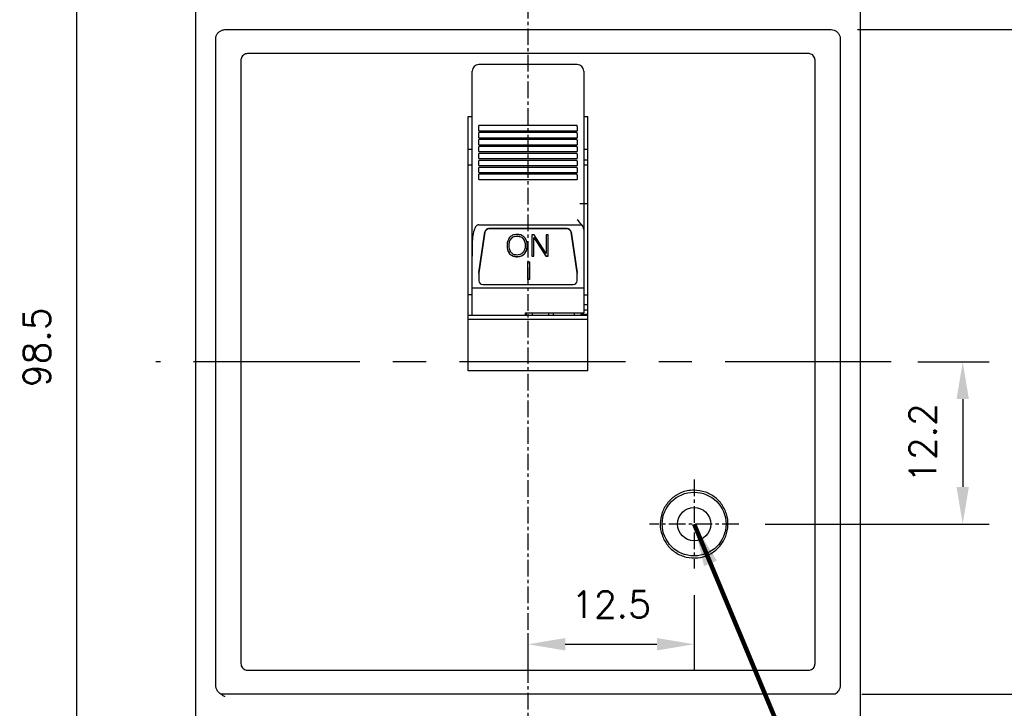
# Model space of a CAD drawing. Extents: x -7 to 1070, y -177 to 578.
# Tile 6 of 22: x 262 to 337, y 351 to 403. Entities that reach past the tile are written whole.
import ezdxf

# ---------------------------------------------------------------- set-up
doc = ezdxf.new("R2010")
doc.units = 0
doc.header["$MEASUREMENT"] = 0
doc.linetypes.add('CENTER', pattern=[2, 1.25, -0.25, 0.25, -0.25])
doc.layers.get('0').update_dxf_attribs({"linetype": 'CONTINUOUS'})
doc.layers.add('cen', color=1, linetype='CENTER')
doc.layers.add('di', color=3, linetype='CONTINUOUS')
doc.styles.add('KIM', font='ROMANS.shx', dxfattribs={"height": 5, "bigfont": 'GSG1.shx'})
doc.styles.get("Standard").update_dxf_attribs({"font": 'romans.shx', "height": 2, "bigfont": 'hgs.shx'})
doc.dimstyles.get("Standard").update_dxf_attribs({"dimscale": 0, "dimtxt": 2, "dimasz": 2, "dimexe": 0.5, "dimexo": 0.5, "dimgap": 1, "dimtad": 1, "dimdsep": 46, "dimtxsty": 'Standard', "dimcen": 0, "dimclrd": 3, "dimclre": 3, "dimclrt": 3, "dimadec": 0, "dimazin": 2, "dimtp": 0.1, "dimtm": 0.1, "dimtfac": 1, "dimtmove": 0, "dimatfit": 3, "dimfxl": 0, "dimtolj": 1, "dimarcsym": 0})
doc.dimstyles.new('STANDARD$0', dxfattribs={"dimtxt": 5, "dimasz": 5, "dimexe": 1, "dimexo": 2, "dimgap": 2, "dimtad": 1, "dimdec": 4, "dimzin": 12, "dimdsep": 46, "dimtxsty": 'KIM', "dimcen": -1, "dimdle": 0.1, "dimadec": 0, "dimazin": 0, "dimtfac": 1, "dimtdec": 4, "dimtmove": 0, "dimatfit": 3, "dimfxl": 0, "dimtolj": 1, "dimtzin": 0, "dimarcsym": 0})

# ---------------------------------------------------------------- blocks, each defined once
blk = doc.blocks.new('*D170')
at = {"layer": 'di'}
for p, q in [((274.545, 427.049), (264.783, 427.049)), ((266.783, 424.249), (266.783, 331.249)), ((298.745, 328.449), (264.783, 328.449))]:
    blk.add_line(p, q, dxfattribs=at)
for points in [[(266.316, 424.249), (267.249, 424.249), (266.783, 427.049)], [(266.316, 331.249), (267.249, 331.249), (266.783, 328.449)]]:
    blk.add_solid(points, dxfattribs=at)
at = {"layer": 'di', "insert": (263.783, 378.149), "char_height": 2, "attachment_point": 5, "rotation": 90}
blk.add_mtext('\\A1;98.5', dxfattribs=at)
blk = doc.blocks.new('*D171')
at = {"layer": 'di'}
for p, q in [((325.545, 402.049), (345.456, 402.049)), ((343.456, 399.249), (343.456, 354.849)), ((325.859, 352.049), (345.456, 352.049))]:
    blk.add_line(p, q, dxfattribs=at)
for points in [[(342.989, 399.249), (343.922, 399.249), (343.456, 402.049)], [(342.989, 354.849), (343.922, 354.849), (343.456, 352.049)]]:
    blk.add_solid(points, dxfattribs=at)
at = {"layer": 'di', "insert": (340.456, 377.049), "char_height": 2, "attachment_point": 5, "rotation": 90}
blk.add_mtext('\\A1;50', dxfattribs=at)
blk = doc.blocks.new('*D172')
at = {"layer": 'di'}
for p, q in [((318.521, 417.049), (365.456, 417.049)), ((363.456, 414.249), (363.456, 339.849)), ((318.521, 337.049), (365.456, 337.049))]:
    blk.add_line(p, q, dxfattribs=at)
for points in [[(362.989, 414.249), (363.922, 414.249), (363.456, 417.049)], [(362.989, 339.849), (363.922, 339.849), (363.456, 337.049)]]:
    blk.add_solid(points, dxfattribs=at)
at = {"layer": 'di', "insert": (360.456, 377.049), "char_height": 2, "attachment_point": 5, "rotation": 90}
blk.add_mtext('\\A1;80', dxfattribs=at)
blk = doc.blocks.new('*D173')
at = {"layer": 'di'}
for p, q in [((327.045, 409.049), (355.456, 409.049)), ((353.456, 406.249), (353.456, 347.849)), ((327.045, 345.049), (355.456, 345.049))]:
    blk.add_line(p, q, dxfattribs=at)
for points in [[(352.989, 406.249), (353.922, 406.249), (353.456, 409.049)], [(352.989, 347.849), (353.922, 347.849), (353.456, 345.049)]]:
    blk.add_solid(points, dxfattribs=at)
at = {"layer": 'di', "insert": (350.456, 377.049), "char_height": 2, "attachment_point": 5, "rotation": 90}
blk.add_mtext('\\A1;64', dxfattribs=at)
blk = doc.blocks.new('*D174')
at = {"layer": 'di'}
for p, q in [((306.1, 419.049), (375.456, 419.049)), ((373.456, 416.249), (373.456, 337.849)), ((306.021, 335.049), (375.456, 335.049))]:
    blk.add_line(p, q, dxfattribs=at)
for points in [[(372.989, 416.249), (373.922, 416.249), (373.456, 419.049)], [(372.989, 337.849), (373.922, 337.849), (373.456, 335.049)]]:
    blk.add_solid(points, dxfattribs=at)
at = {"layer": 'di', "insert": (370.456, 377.049), "char_height": 2, "attachment_point": 5, "rotation": 90}
blk.add_mtext('\\A1;84', dxfattribs=at)
blk = doc.blocks.new('*D175')
at = {"layer": 'di'}
for p, q in [((330.082, 377.049), (335.456, 377.049)), ((333.456, 374.249), (333.456, 367.649)), ((318.6, 364.849), (335.456, 364.849))]:
    blk.add_line(p, q, dxfattribs=at)
for points in [[(332.989, 374.249), (333.922, 374.249), (333.456, 377.049)], [(332.989, 367.649), (333.922, 367.649), (333.456, 364.849)]]:
    blk.add_solid(points, dxfattribs=at)
at = {"layer": 'di', "insert": (330.456, 370.949), "char_height": 2, "attachment_point": 5, "rotation": 90}
blk.add_mtext('\\A1;12.2', dxfattribs=at)
blk = doc.blocks.new('*D176')
at = {"layer": 'di'}
for p, q in [((313.245, 359.494), (313.245, 353.806)), ((300.745, 356.574), (300.745, 353.806)), ((303.545, 355.806), (310.445, 355.806))]:
    blk.add_line(p, q, dxfattribs=at)
for points in [[(303.545, 356.272), (303.545, 355.339), (300.745, 355.806)], [(310.445, 356.272), (310.445, 355.339), (313.245, 355.806)]]:
    blk.add_solid(points, dxfattribs=at)
at = {"layer": 'di', "insert": (306.995, 358.806), "char_height": 2, "attachment_point": 5}
blk.add_mtext('\\A1;12.5', dxfattribs=at)

msp = doc.modelspace()

# ---------------------------------------------------------------- linework, layer by layer
for p, q in [((275.745, 345.749), (275.745, 408.349)), ((325.745, 408.349), (325.745, 345.749)), ((277.945, 402.049), (323.545, 402.049)), ((277.245, 401.163), (277.245, 401.347)), ((277.245, 352.935), (277.245, 401.163)), ((324.245, 401.347), (324.245, 401.163)), ((324.245, 401.163), (324.245, 352.935)), ((321.845, 400.249), (279.645, 400.249)), ((279.145, 399.749), (279.145, 354.349)), ((304.445, 399.426), (297.045, 399.426)), ((322.345, 354.349), (322.345, 399.749)), ((296.545, 398.151), (296.545, 398.926)), ((304.945, 398.926), (304.945, 398.151)), ((296.545, 397.658), (296.545, 398.151)), ((304.945, 398.151), (304.945, 397.658)), ((296.545, 395.348), (296.545, 397.658)), ((304.945, 397.658), (304.945, 395.348)), ((296.245, 395.514), (296.545, 395.514)), ((296.245, 376.388), (296.245, 395.514)), ((296.545, 389.471), (296.545, 395.348)), ((304.945, 395.514), (305.245, 395.514)), ((304.945, 395.348), (304.945, 389.471)), ((305.245, 376.388), (305.245, 395.514)), ((304.445, 394.826), (297.045, 394.826)), ((297.045, 394.769), (297.045, 394.826)), ((297.045, 394.44), (297.045, 394.769)), ((297.045, 394.44), (304.445, 394.44)), ((304.445, 394.304), (297.045, 394.304)), ((297.045, 394.246), (297.045, 394.304)), ((297.045, 393.917), (297.045, 394.246)), ((304.445, 394.769), (304.445, 394.826)), ((304.445, 394.769), (304.445, 394.44)), ((304.445, 394.246), (304.445, 394.304)), ((304.445, 394.246), (304.445, 393.917)), ((297.045, 393.917), (304.445, 393.917)), ((304.445, 393.781), (297.045, 393.781)), ((297.045, 393.724), (297.045, 393.781)), ((297.045, 393.395), (297.045, 393.724)), ((304.445, 393.724), (304.445, 393.781)), ((304.445, 393.724), (304.445, 393.395)), ((296.545, 393.022), (296.245, 393.022)), ((297.045, 393.395), (304.445, 393.395)), ((304.445, 393.258), (297.045, 393.258)), ((297.045, 393.201), (297.045, 393.258)), ((297.045, 392.872), (297.045, 393.201)), ((297.045, 392.872), (304.445, 392.872)), ((304.445, 392.736), (297.045, 392.736)), ((297.045, 392.678), (297.045, 392.736)), ((297.045, 392.349), (297.045, 392.678)), ((304.445, 393.201), (304.445, 393.258)), ((304.445, 393.201), (304.445, 392.872)), ((304.445, 392.678), (304.445, 392.736)), ((304.445, 392.678), (304.445, 392.349)), ((305.245, 393.022), (304.945, 393.022)), ((297.045, 392.349), (304.445, 392.349)), ((304.445, 392.213), (297.045, 392.213)), ((297.045, 392.156), (297.045, 392.213)), ((297.045, 391.827), (297.045, 392.156)), ((304.445, 392.156), (304.445, 392.213)), ((304.445, 392.156), (304.445, 391.827)), ((305.245, 392.219), (304.945, 392.219)), ((296.545, 391.849), (296.245, 391.849)), ((297.045, 391.827), (304.445, 391.827)), ((304.445, 391.69), (297.045, 391.69)), ((297.045, 391.633), (297.045, 391.69)), ((297.045, 391.304), (297.045, 391.633)), ((297.045, 391.304), (304.445, 391.304)), ((304.445, 391.633), (304.445, 391.69)), ((304.445, 391.633), (304.445, 391.304)), ((305.245, 391.849), (304.945, 391.849)), ((304.445, 391.168), (297.045, 391.168)), ((297.045, 391.11), (297.045, 391.168)), ((297.045, 390.782), (297.045, 391.11)), ((297.045, 390.782), (304.445, 390.782)), ((304.445, 391.11), (304.445, 391.168)), ((304.445, 391.11), (304.445, 390.782)), ((296.545, 389.109), (296.545, 389.471)), ((296.545, 388.778), (296.545, 389.109)), ((304.945, 389.471), (304.945, 389.109)), ((304.945, 389.109), (304.945, 388.778)), ((296.545, 387.681), (296.545, 388.778)), ((305.245, 388.949), (304.645, 388.949)), ((304.945, 388.778), (304.945, 387.001)), ((296.545, 384.995), (296.545, 387.681)), ((297.045, 387.372), (304.789, 387.372)), ((297.048, 383.778), (297.508, 386.842)), ((297.508, 386.811), (297.048, 383.747)), ((303.685, 387.087), (297.805, 387.087)), ((303.685, 387.056), (297.805, 387.056)), ((303.982, 386.842), (304.442, 383.778)), ((304.442, 383.747), (303.982, 386.811)), ((304.945, 387.001), (304.945, 382.617)), ((299.476, 386.338), (299.476, 386.322)), ((299.932, 386.527), (299.932, 386.512)), ((300.376, 386.342), (300.376, 386.326)), ((301.205, 386.616), (301.038, 386.616)), ((301.038, 386.616), (301.038, 385.004)), ((301.192, 386.418), (302.099, 385.019)), ((301.192, 386.418), (301.192, 386.402)), ((301.192, 385.004), (301.192, 386.402)), ((301.192, 386.402), (302.099, 385.004)), ((302.116, 385.209), (301.205, 386.616)), ((302.27, 386.616), (302.116, 386.616)), ((302.116, 386.616), (302.116, 385.209)), ((302.27, 385.004), (302.27, 386.616)), ((299.322, 385.813), (299.322, 385.797)), ((300.532, 385.813), (300.532, 385.797)), ((296.545, 382.617), (296.545, 384.995)), ((299.362, 385.198), (299.362, 385.182)), ((299.927, 384.979), (299.927, 384.964)), ((300.48, 385.189), (300.48, 385.174)), ((300.742, 384.582), (300.868, 384.582)), ((300.742, 383.24), (300.742, 384.582)), ((300.868, 384.582), (300.868, 383.24)), ((301.038, 385.019), (301.192, 385.019)), ((301.038, 385.004), (301.192, 385.004)), ((302.099, 385.019), (302.27, 385.019)), ((302.099, 385.019), (302.099, 385.004)), ((302.099, 385.004), (302.27, 385.004)), ((297.045, 383.707), (297.045, 383.738)), ((297.045, 383.707), (297.045, 383.157)), ((300.868, 383.256), (300.742, 383.256)), ((300.868, 383.24), (300.742, 383.24)), ((304.445, 383.738), (304.445, 383.707)), ((304.445, 383.157), (304.445, 383.707)), ((296.545, 382.617), (304.945, 382.617)), ((296.545, 380.549), (296.545, 382.617)), ((297.345, 382.871), (304.145, 382.871)), ((304.945, 382.617), (304.945, 380.741)), ((296.545, 382.093), (296.245, 382.093)), ((304.945, 382.093), (305.245, 382.093)), ((305.245, 381.349), (304.945, 381.349)), ((305.245, 380.949), (304.945, 380.949)), ((305.245, 380.549), (296.245, 380.549)), ((305.245, 380.249), (296.245, 380.249)), ((300.545, 380.741), (304.945, 380.741)), ((300.545, 380.549), (300.545, 380.741)), ((300.595, 380.741), (300.595, 380.589)), ((300.595, 380.549), (300.595, 380.589)), ((301.095, 380.549), (301.095, 380.741)), ((302.295, 380.741), (302.295, 380.549)), ((302.645, 380.741), (302.645, 380.549)), ((304.245, 380.549), (304.245, 380.741)), ((304.745, 380.741), (304.745, 380.649)), ((304.745, 380.549), (304.745, 380.649)), ((304.745, 380.649), (305.245, 380.649)), ((305.245, 376.388), (296.245, 376.388)), ((279.645, 353.849), (321.845, 353.849)), ((277.245, 352.758), (277.245, 352.935)), ((277.245, 352.738), (277.245, 352.758)), ((324.245, 352.935), (324.245, 352.758)), ((324.245, 352.758), (324.245, 352.738)), ((323.859, 352.049), (277.631, 352.049))]:
    msp.add_line(p, q)
for radius in [2.4, 1.25]:
    msp.add_circle((313.245, 364.849), radius)
for centre, radius, start, end in [((297.045, 398.926), 0.5, 90, 180), ((304.445, 398.926), 0.5, 0, 90), ((297.799, 386.791), 0.296, 88.87159, 170.16317), ((297.799, 386.761), 0.296, 88.87169, 170.16306), ((303.69, 386.791), 0.296, 9.83709, 91.12815), ((303.69, 386.761), 0.296, 9.8372, 91.12804), ((297.316, 383.738), 0.272, 171.4541, 179.99771), ((304.173, 383.738), 0.271, 359.99994, 8.54825), ((297.316, 383.707), 0.272, 171.45384, 179.99777), ((297.338, 383.164), 0.293, 181.47315, 271.4007), ((304.152, 383.164), 0.293, 268.59912, 358.52685), ((304.173, 383.707), 0.271, 359.99988, 8.54851)]:
    msp.add_arc(centre, radius, start, end)
for points, knots in [([(277.245, 401.347), (277.253, 401.426), (277.268, 401.584), (277.389, 401.795), (277.567, 401.953), (277.764, 402.037), (277.894, 402.045), (277.945, 402.049)], [0, 0, 0, 0, 0.215207, 0.430422, 0.64545, 0.860088, 1, 1, 1, 1]), ([(323.545, 402.049), (323.623, 402.041), (323.781, 402.026), (323.99, 401.905), (324.148, 401.727), (324.233, 401.53), (324.241, 401.4), (324.245, 401.347)], [0, 0, 0, 0, 0.21418, 0.428355, 0.642715, 0.857467, 1, 1, 1, 1]), ([(279.645, 400.249), (279.589, 400.243), (279.476, 400.232), (279.326, 400.146), (279.213, 400.019), (279.153, 399.879), (279.147, 399.786), (279.145, 399.749)], [0, 0, 0, 0, 0.214623, 0.429244, 0.643892, 0.858596, 1, 1, 1, 1]), ([(322.345, 399.749), (322.339, 399.805), (322.328, 399.917), (322.242, 400.067), (322.115, 400.18), (321.975, 400.24), (321.882, 400.246), (321.845, 400.249)], [0, 0, 0, 0, 0.214764, 0.429529, 0.64427, 0.858957, 1, 1, 1, 1]), ([(304.789, 387.372), (304.679, 387.501), (304.569, 387.632), (304.446, 387.749), (304.445, 387.75)], [0, 0, 0, 0, 0.991276, 1, 1, 1, 1]), ([(297.045, 387.372), (297.021, 387.37), (296.968, 387.364), (296.882, 387.311), (296.771, 387.186), (296.641, 386.878), (296.561, 386.406), (296.545, 385.743), (296.545, 385.272), (296.545, 384.995)], [0, 0, 0, 0, 0.026542, 0.059127, 0.111468, 0.218155, 0.444442, 0.672363, 1, 1, 1, 1]), ([(304.945, 387.001), (304.938, 387.061), (304.925, 387.182), (304.852, 387.304), (304.8, 387.361), (304.789, 387.372)], [0, 0, 0, 0, 0.4427096, 0.8848698, 1, 1, 1, 1]), ([(299.36, 386.414), (299.295, 386.307), (299.178, 386.114), (299.171, 385.892), (299.168, 385.794)], [0, 0, 0, 0, 0.558164, 1, 1, 1, 1]), ([(299.322, 385.813), (299.326, 385.918), (299.333, 386.106), (299.432, 386.267), (299.476, 386.338)], [0, 0, 0, 0, 0.560727, 1, 1, 1, 1]), ([(299.322, 385.797), (299.326, 385.902), (299.333, 386.09), (299.432, 386.251), (299.476, 386.322)], [0, 0, 0, 0, 0.560727, 1, 1, 1, 1]), ([(299.927, 386.637), (299.806, 386.629), (299.589, 386.615), (299.43, 386.476), (299.36, 386.414)], [0, 0, 0, 0, 0.560206, 1, 1, 1, 1]), ([(299.476, 386.338), (299.509, 386.371), (299.574, 386.439), (299.732, 386.513), (299.856, 386.522), (299.932, 386.527)], [0, 0, 0, 0, 0.280171, 0.560364, 1, 1, 1, 1]), ([(299.476, 386.322), (299.509, 386.356), (299.574, 386.423), (299.732, 386.497), (299.856, 386.506), (299.932, 386.512)], [0, 0, 0, 0, 0.280171, 0.560364, 1, 1, 1, 1]), ([(300.489, 386.417), (300.398, 386.49), (300.234, 386.622), (300.021, 386.633), (299.927, 386.637)], [0, 0, 0, 0, 0.557807, 1, 1, 1, 1]), ([(299.932, 386.527), (300.028, 386.519), (300.2, 386.506), (300.322, 386.392), (300.376, 386.342)], [0, 0, 0, 0, 0.559821, 1, 1, 1, 1]), ([(299.932, 386.512), (300.028, 386.504), (300.2, 386.49), (300.322, 386.376), (300.376, 386.326)], [0, 0, 0, 0, 0.559821, 1, 1, 1, 1]), ([(300.376, 386.342), (300.43, 386.249), (300.525, 386.084), (300.53, 385.896), (300.532, 385.813)], [0, 0, 0, 0, 0.558164, 1, 1, 1, 1]), ([(300.376, 386.326), (300.43, 386.234), (300.525, 386.068), (300.53, 385.88), (300.532, 385.797)], [0, 0, 0, 0, 0.558164, 1, 1, 1, 1]), ([(300.686, 385.796), (300.681, 385.922), (300.672, 386.146), (300.545, 386.334), (300.489, 386.417)], [0, 0, 0, 0, 0.560689, 1, 1, 1, 1]), ([(299.168, 385.809), (299.173, 385.685), (299.182, 385.464), (299.307, 385.279), (299.362, 385.198)], [0, 0, 0, 0, 0.560643, 1, 1, 1, 1]), ([(299.168, 385.794), (299.173, 385.67), (299.182, 385.449), (299.307, 385.264), (299.362, 385.182)], [0, 0, 0, 0, 0.560645, 1, 1, 1, 1]), ([(299.485, 385.27), (299.429, 385.362), (299.33, 385.526), (299.325, 385.714), (299.322, 385.797)], [0, 0, 0, 0, 0.558085, 1, 1, 1, 1]), ([(299.932, 385.089), (299.836, 385.097), (299.664, 385.11), (299.54, 385.221), (299.485, 385.27)], [0, 0, 0, 0, 0.559929, 1, 1, 1, 1]), ([(300.372, 385.272), (300.301, 385.212), (300.174, 385.104), (300.006, 385.094), (299.932, 385.089)], [0, 0, 0, 0, 0.558064, 1, 1, 1, 1]), ([(300.532, 385.797), (300.528, 385.691), (300.52, 385.503), (300.417, 385.343), (300.372, 385.272)], [0, 0, 0, 0, 0.560622, 1, 1, 1, 1]), ([(300.48, 385.189), (300.55, 385.296), (300.676, 385.487), (300.683, 385.712), (300.686, 385.811)], [0, 0, 0, 0, 0.557957, 1, 1, 1, 1]), ([(300.48, 385.174), (300.55, 385.28), (300.676, 385.472), (300.683, 385.697), (300.686, 385.796)], [0, 0, 0, 0, 0.557957, 1, 1, 1, 1]), ([(299.362, 385.198), (299.455, 385.125), (299.62, 384.994), (299.833, 384.984), (299.927, 384.979)], [0, 0, 0, 0, 0.557825, 1, 1, 1, 1]), ([(299.362, 385.182), (299.455, 385.109), (299.62, 384.978), (299.833, 384.968), (299.927, 384.964)], [0, 0, 0, 0, 0.557825, 1, 1, 1, 1]), ([(299.927, 384.979), (300.044, 384.987), (300.254, 385.002), (300.411, 385.132), (300.48, 385.189)], [0, 0, 0, 0, 0.560065, 1, 1, 1, 1]), ([(299.927, 384.964), (300.044, 384.972), (300.254, 384.986), (300.411, 385.116), (300.48, 385.174)], [0, 0, 0, 0, 0.560065, 1, 1, 1, 1]), ([(313.245, 367.399), (313.532, 367.371), (314.105, 367.314), (314.868, 366.875), (315.448, 366.227), (315.78, 365.419), (315.826, 364.548), (315.581, 363.71), (315.073, 363.001), (314.358, 362.5), (313.518, 362.264), (312.647, 362.32), (311.844, 362.66), (311.198, 363.247), (310.783, 364.015), (310.646, 364.877), (310.802, 365.735), (311.233, 366.495), (311.891, 367.064), (312.601, 367.358), (313.066, 367.387), (313.245, 367.399)], [0, 0, 0, 0, 0.053685, 0.107369, 0.161055, 0.214743, 0.268434, 0.322129, 0.375823, 0.429516, 0.483203, 0.536886, 0.590567, 0.64425, 0.69794, 0.751633, 0.805328, 0.859021, 0.912711, 0.966399, 1, 1, 1, 1]), ([(279.145, 354.349), (279.15, 354.292), (279.161, 354.18), (279.248, 354.03), (279.375, 353.917), (279.515, 353.857), (279.608, 353.851), (279.645, 353.849)], [0, 0, 0, 0, 0.214765, 0.429529, 0.644268, 0.858955, 1, 1, 1, 1]), ([(321.845, 353.849), (321.901, 353.854), (322.013, 353.865), (322.163, 353.951), (322.276, 354.078), (322.336, 354.219), (322.342, 354.312), (322.345, 354.349)], [0, 0, 0, 0, 0.214622, 0.429245, 0.643891, 0.858594, 1, 1, 1, 1]), ([(277.945, 351.861), (277.943, 351.862), (277.915, 351.877), (277.86, 351.906), (277.754, 351.965), (277.583, 352.074), (277.396, 352.254), (277.266, 352.501), (277.252, 352.662), (277.245, 352.738)], [0, 0, 0, 0, 0.004468, 0.081402, 0.158296, 0.31107, 0.594254, 0.807722, 1, 1, 1, 1]), ([(324.245, 352.738), (324.238, 352.662), (324.223, 352.501), (324.094, 352.254), (323.95, 352.116), (323.86, 352.049), (323.859, 352.049)], [0, 0, 0, 0, 0.1922782, 0.4057456, 0.6889296, 0.6905464, 0.6905464, 0.6905464, 0.6905464])]:
    msp.add_open_spline(points, degree=3, knots=knots)
at = {"layer": 'cen'}
for p, q in [((300.745, 432.146), (300.745, 324.863)), ((313.245, 368.204), (313.245, 361.494)), ((316.6, 364.849), (309.89, 364.849))]:
    msp.add_line(p, q, dxfattribs=at)
at = {"layer": 'cen', "ltscale": 10}
msp.add_line((328.082, 377.049), (272.742, 377.049), dxfattribs=at)

# ---------------------------------------------------------------- dimensions: what is measured, and where the dimension line sits
at = {"layer": 'di'}
dim = msp.add_linear_dim(base=(266.783, 328.449), p1=(276.545, 427.049), p2=(300.745, 328.449), angle=90, text='98.5', dimstyle='STANDARD$0', override={"dimtxt": 3, "dimasz": 2.8, "dimexe": 2, "dimdec": 2, "dimzin": 8, "dimtxsty": 'Standard', "dimcen": 0, "dimclrd": 256, "dimclre": 256, "dimclrt": 256, "dimadec": 2, "dimazin": 2, "dimtfac": 0.6, "dimtdec": 2, "dimtzin": 8, "dimlwd": 65535, "dimlwe": 65535, "dimarcsym": 1}, dxfattribs=at)
dim.commit()
dim.dimension.update_dxf_attribs({"geometry": '*D170', "text_midpoint": (266.783, 378.149), "dimtype": 160})
for base, p1, p2, picture, middle in [((373.456, 335.049), (304.1, 419.049), (304.021, 335.049), '*D174', (373.456, 377.049)), ((363.456, 337.049), (316.521, 417.049), (316.521, 337.049), '*D172', (363.456, 377.049)), ((353.456, 345.049), (325.045, 409.049), (325.045, 345.049), '*D173', (353.456, 377.049)), ((343.456, 352.049), (323.545, 402.049), (323.859, 352.049), '*D171', (343.456, 377.049)), ((333.456, 364.849), (328.082, 377.049), (316.6, 364.849), '*D175', (333.456, 370.949))]:
    dim = msp.add_linear_dim(base=base, p1=p1, p2=p2, angle=270, dimstyle='STANDARD$0', override={"dimtxt": 3, "dimasz": 2.8, "dimexe": 2, "dimdec": 2, "dimzin": 8, "dimtxsty": 'Standard', "dimcen": 0, "dimclrd": 256, "dimclre": 256, "dimclrt": 256, "dimadec": 2, "dimazin": 2, "dimtfac": 0.6, "dimtdec": 2, "dimtmove": 0, "dimtzin": 8, "dimlwd": 65535, "dimlwe": 65535, "dimarcsym": 1}, dxfattribs=at)
    dim.commit()
    dim.dimension.update_dxf_attribs({"geometry": picture, "text_midpoint": middle, "dimtype": 160})
dim = msp.add_linear_dim(base=(313.245, 355.806), p1=(300.745, 358.574), p2=(313.245, 361.494), dimstyle='STANDARD$0', override={"dimtxt": 3, "dimasz": 2.8, "dimexe": 2, "dimdec": 2, "dimzin": 8, "dimtxsty": 'Standard', "dimcen": 0, "dimclrd": 256, "dimclre": 256, "dimclrt": 256, "dimadec": 2, "dimazin": 2, "dimtfac": 0.6, "dimtdec": 2, "dimtzin": 8, "dimlwd": 65535, "dimlwe": 65535, "dimarcsym": 1}, dxfattribs=at)
dim.commit()
dim.dimension.update_dxf_attribs({"geometry": '*D176', "text_midpoint": (306.995, 355.806), "dimtype": 160})

# ---------------------------------------------------------------- leaders
at = {"layer": 'di', "annotation_type": 0, "has_hookline": 1, "hookline_direction": 0, "text_width": 20.992}
msp.add_leader([(313.245, 364.849), (333.845, 315.428), (337.045, 315.428)], dimstyle='Standard', override={"dimscale": 1, "dimtxt": 4, "dimasz": 3.2, "dimexe": 2, "dimexo": 2, "dimgap": 2, "dimclrd": 256, "dimclre": 256, "dimclrt": 256, "dimadec": 2, "dimtfac": 0.6, "dimlwd": 65535, "dimlwe": 65535, "dimarcsym": 1}, dxfattribs=at)

doc.saveas('drawing.dxf')
